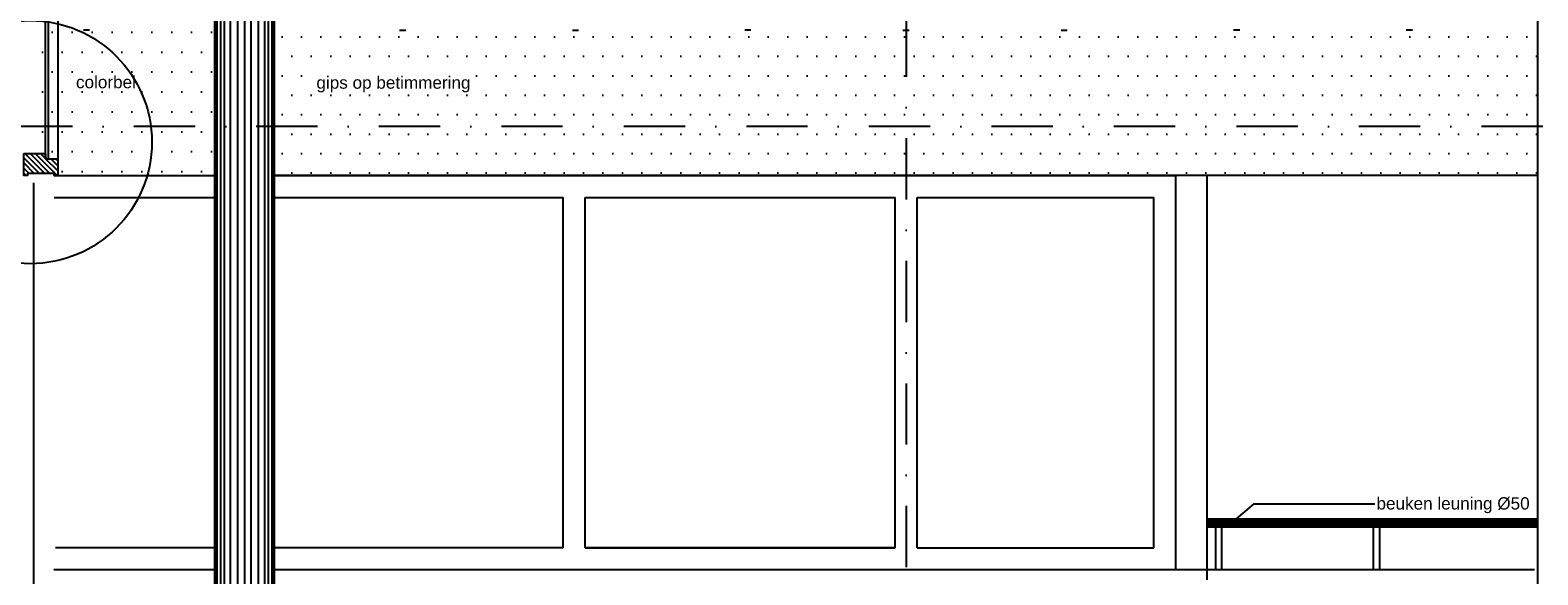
# Model space of a CAD drawing. Extents: x 0 to 317513, y 0 to 193913.
# Tile 21 of 69: x 188044 to 194198, y 96667 to 98889. Entities that reach past the tile are written whole.
import ezdxf

# ---------------------------------------------------------------- set-up
doc = ezdxf.new("R2010")
doc.units = 0
doc.header["$LTSCALE"] = 20
doc.header["$MEASUREMENT"] = 0
doc.linetypes.add('DASHDOT', pattern=[25, 12.5, -6.25, 0, -6.25])
doc.linetypes.add('DD1', pattern=[2.66667, 1.66667, -0.5, 0, -0.5])
for name, color, linetype in [('_DETAILNUMMERS', 4, 'CONTINUOUS'), ('_INTERIEUR', 1, 'CONTINUOUS'), ('A--01A1_ACEER', 1, 'CONTINUOUS'), ('A--A31--_F--3-', 9, 'CONTINUOUS'), ('A--A42--_F--3-', 9, 'CONTINUOUS'), ('A--L22D1_BINNENWAND', 1, 'CONTINUOUS'), ('A--L22D2_BINNENWAND', 2, 'CONTINUOUS'), ('A--L31--_F--3-', 7, 'CONTINUOUS'), ('A--L42--', 7, 'CONTINUOUS'), ('A--L42--_F--3-', 7, 'CONTINUOUS'), ('A--T$1A-_F123_20', 1, 'CONTINUOUS'), ('HOUTENAFDEKKER', 2, 'CONTINUOUS'), ('KOLOMMEN', 3, 'CONTINUOUS'), ('LEUNING', 10, 'CONTINUOUS'), ('OUTENKOLOM', 2, 'CONTINUOUS'), ('PUIACHTERGROND', 9, 'CONTINUOUS'), ('RONDINGBALKON', 8, 'CONTINUOUS'), ('STRAMIEN', 8, 'DD1')]:
    doc.layers.add(name, color=color, linetype=linetype)
doc.styles.add('EB2', font='ARIAL.TTF')

# ---------------------------------------------------------------- blocks, each defined once
blk = doc.blocks.new('*U456')
at = {"layer": 'A--A42--_F--3-', "linetype": 'Continuous'}
h = blk.add_hatch(dxfattribs=at)
h.set_pattern_fill('ALFALINE', color=256, scale=40, angle=45, style=0)
h.set_pattern_definition([(90, (-188112.35, -98364.898), (-40, 7e-15), [])])
h.paths.add_polyline_path([(0, 0), (-6.25, 0), (-6.25, 932), (0, 932), (6.25, 932), (6.25, 0)])
at = {"layer": 'A--L42--_F--3-', "color": 3, "linetype": 'Continuous'}
for points in [[(0, 0), (-6.25, 0), (-6.25, 932), (0, 932)], [(0, 0), (-6.25, 0), (-6.25, 932), (0, 932)], [(0, 0), (-6.25, 0), (-6.25, 932), (0, 932)], [(0, 0), (6.25, 0), (6.25, 932), (0, 932)]]:
    blk.add_lwpolyline(points, dxfattribs=at)

msp = doc.modelspace()

# ---------------------------------------------------------------- hatches: boundary and pattern name
at = {"layer": 'A--01A1_ACEER'}
h = msp.add_hatch(dxfattribs=at)
h.set_pattern_fill('DOTS', color=256, scale=1300, style=0)
h.paths.add_polyline_path([(188796.85, 99706.1), (188782.76, 99706.1), (188782.76, 99706.1), (188286.6, 99706.1), (188286.6, 99295.9), (188796.85, 99295.9)])
h.paths.add_polyline_path([(188261.6, 99706.1), (188223.76, 99706.1), (188223.76, 99706.1), (188077.17, 99706.1), (188077.17, 99295.9), (188261.6, 99295.9)])
h.paths.add_polyline_path([(188261.6, 99295.9), (188077.17, 99295.9), (188077.17, 98307.9), (188796.85, 98307.9), (188796.85, 99295.9), (188286.6, 99295.9), (188286.6, 98889.27), (188261.6, 98889.27)])
h.paths.add_polyline_path([(188796.85, 98307.9), (188077.17, 98307.9), (188077.17, 98295.9), (188796.85, 98295.9)])
h = msp.add_hatch(dxfattribs=at)
h.set_pattern_fill('DOTS', color=256, scale=50, style=0)
h.set_pattern_definition([(7e-15, (275114.79, 75525.85), (39.6875, 79.375), [0, -79.375])])
h.paths.add_polyline_path([(194196.85, 99295.9), (193724.1, 99295.9), (193724.1, 98889.27), (193624.1, 98889.27), (193624.1, 99295.9), (193024.1, 99295.9), (193024.1, 98889.27), (192924.1, 98889.27), (192924.1, 99295.9), (192324.1, 99295.9), (192324.1, 98889.27), (192224.1, 98889.27), (192224.1, 99295.9), (191669.1, 99295.9), (191669.1, 98889.27), (191569.1, 98889.27), (191569.1, 99295.9), (191014.1, 99295.9), (191014.1, 98889.27), (190914.1, 98889.27), (190914.1, 99295.9), (190314.1, 99295.9), (190314.1, 98889.27), (190214.1, 98889.27), (190214.1, 99295.9), (189576.6, 99295.9), (189576.6, 98889.27), (189551.6, 98889.27), (189551.6, 99295.9), (189041.35, 99295.9), (189041.35, 98249.64), (194196.85, 98249.64)])
h.paths.add_polyline_path([(194196.85, 99736.1), (193724.1, 99736.1), (193724.1, 99295.9), (194196.85, 99295.9)])
h.paths.add_polyline_path([(193624.1, 99736.1), (193024.1, 99736.1), (193024.1, 99295.9), (193624.1, 99295.9)])
h.paths.add_polyline_path([(192924.1, 99736.1), (192324.1, 99736.1), (192324.1, 99295.9), (192924.1, 99295.9)])
h.paths.add_polyline_path([(192224.1, 99736.1), (191623.78, 99736.1), (191669.1, 99295.9), (192224.1, 99295.9)])
h.paths.add_polyline_path([(191617.36, 99736.1), (191014.1, 99736.1), (191014.1, 99295.9), (191569.1, 99295.9)])
h.paths.add_polyline_path([(190914.1, 99736.1), (190314.1, 99736.1), (190314.1, 99295.9), (190914.1, 99295.9)])
h.paths.add_polyline_path([(190214.1, 99736.1), (189614.43, 99736.1), (189576.6, 99295.9), (190214.1, 99295.9)])
h.paths.add_polyline_path([(189543.75, 99736.1), (189041.35, 99736.1), (189041.35, 99295.9), (189551.6, 99295.9)])
at = {"layer": 'A--A31--_F--3-'}
h = msp.add_hatch(dxfattribs=at)
h.set_pattern_fill('ALFALINE', color=256, scale=15, style=0, pattern_type=2)
h.set_pattern_definition([(315, (188018.099, 99471.898), (-10.6066, -10.6066), [])])
h.paths.add_polyline_path([(188154.98, 98364.9), (188157.1, 98362.78), (188157.1, 98304.9), (188157.1, 98295.9), (188142.1, 98295.9), (188142.1, 98304.9), (188033.1, 98304.9), (188033.1, 98295.9), (188018.1, 98295.9), (188018.1, 98368.9), (188018.1, 98384.9), (188019.1, 98385.9), (188105.1, 98385.9), (188106.1, 98384.9), (188106.1, 98376.9), (188106.1, 98365.6), (188106.8, 98364.9)])

# ---------------------------------------------------------------- linework, layer by layer
at = {"layer": '_DETAILNUMMERS'}
msp.add_circle((188044.65, 98432.4), 496.01, dxfattribs=at)
at = {"layer": '_INTERIEUR'}
msp.add_line((191664.1, 96776.9, -1), (192630.77, 96776.9), dxfattribs=at)
msp.add_lwpolyline([(193724.1, 99736.1), (194196.85, 99736.1), (194196.85, 98295.9), (189041.35, 98295.9), (189041.35, 99736.1), (189505.91, 99736.1)], dxfattribs=at)
at = {"layer": 'A--01A1_ACEER'}
msp.add_line((188157.1, 101726.9), (188157.1, 98339.7), dxfattribs=at)
msp.add_lwpolyline([(192967.9, 96895.9), (193040.22, 96956.81), (193532.91, 96956.81)], dxfattribs=at)
at = {"layer": 'A--L22D1_BINNENWAND'}
for p, q in [((188286.16, 98889.27, -1), (188261.16, 98889.27, -1)), ((189552.04, 98889.27, -1), (189577.04, 98889.27, -1)), ((190257.04, 98889.27), (190282.04, 98889.27)), ((190986.16, 98889.27, -1), (190961.16, 98889.27, -1)), ((191606.6, 98889.27), (191631.6, 98889.27)), ((192252.04, 98889.27, -1), (192277.04, 98889.27, -1)), ((192981.16, 98889.27), (192956.16, 98889.27)), ((193686.16, 98889.27, -1), (193661.16, 98889.27, -1))]:
    msp.add_line(p, q, dxfattribs=at)
at = {"layer": 'A--L22D2_BINNENWAND'}
for p, q in [((188142.28, 98295.9), (188796.85, 98295.9)), ((188796.85, 98295.9), (188796.85, 98205.9)), ((189036.35, 98295.9), (192720.77, 98295.9)), ((188057.68, 98265.87), (188057.68, 94151.86)), ((188142.28, 98205.9), (188796.85, 98205.9)), ((189041.35, 98205.9, 0.48), (189041.35, 98205.9, 0.48)), ((189041.35, 98205.9, 0.48), (190219.1, 98205.9, 0.48)), ((190219.1, 96776.9), (190219.1, 98205.9, 0.48)), ((190309.1, 98205.9, 0.48), (191574.1, 98205.9, -0.52)), ((190309.1, 96776.9), (190309.1, 98205.9, 0.48)), ((191574.1, 96776.9, -1), (191574.1, 98205.9, -0.52)), ((191664.1, 96776.9, -1), (191664.1, 98205.9, -0.52)), ((191664.1, 98205.9, 0.48), (192630.77, 98205.9, 0.48)), ((192630.77, 96776.9), (192630.77, 98205.9, 0.48)), ((188796.85, 96776.9), (188147.82, 96776.9)), ((190219.1, 96776.9), (189041.35, 96776.9)), ((191574.1, 96776.9), (190309.1, 96776.9)), ((190309.1, 96776.9), (191574.1, 96776.9)), ((191664.1, 96776.9), (192630.77, 96776.9))]:
    msp.add_line(p, q, dxfattribs=at)
at = {"layer": 'A--L31--_F--3-', "color": 2, "linetype": 'Continuous'}
msp.add_lwpolyline([(188154.98, 98364.9), (188157.1, 98362.78), (188157.1, 98304.9), (188157.1, 98295.9), (188142.1, 98295.9), (188142.1, 98295.9), (188142.1, 98304.9), (188033.1, 98304.9), (188033.1, 98295.9), (188018.1, 98295.9), (188018.1, 98368.9), (188018.1, 98384.9), (188019.1, 98385.9), (188105.1, 98385.9), (188106.1, 98384.9), (188106.1, 98376.9), (188106.1, 98365.6), (188106.8, 98364.9)], close=True, dxfattribs=at)
at = {"layer": 'HOUTENAFDEKKER'}
for p, q in [((188796.85, 96686.9), (188140.22, 96686.9)), ((194184.15, 96686.9), (189041.35, 96686.9))]:
    msp.add_line(p, q, dxfattribs=at)
at = {"layer": 'KOLOMMEN'}
for points in [[(188796.85, 92445.9), (189041.35, 92445.9), (189041.35, 102363.84), (188796.85, 102363.84)], [(194196.85, 92445.9), (194441.35, 92445.9), (194441.35, 102363.84), (194196.85, 102363.84)]]:
    msp.add_lwpolyline(points, close=True, dxfattribs=at)
at = {"layer": 'LEUNING'}
for p, q in [((192847.9, 96895.9), (194196.85, 96895.9)), ((194196.85, 96860.9), (192847.9, 96860.9)), ((192882.97, 96686.9), (192882.97, 96860.9)), ((192907.97, 96686.9), (192907.97, 96860.9)), ((193527.41, 96686.9), (193527.41, 96860.9)), ((193552.41, 96686.9), (193552.41, 96860.9))]:
    msp.add_line(p, q, dxfattribs=at)
at = {"layer": 'OUTENKOLOM'}
for p, q in [((192720.77, 96686.9), (192720.77, 98295.9)), ((192847.9, 96646.9), (192847.9, 98295.9))]:
    msp.add_line(p, q, dxfattribs=at)
at = {"layer": 'PUIACHTERGROND'}
for p, q in [((188801.85, 92445.9), (188801.85, 102363.84)), ((188806.85, 92445.9), (188806.85, 102363.84)), ((188821.85, 92445.9), (188821.85, 102363.84)), ((188836.85, 92445.9), (188836.85, 102363.84)), ((188861.85, 92445.9), (188861.85, 102363.84)), ((188891.85, 92445.9), (188891.85, 102363.84)), ((188919.1, 102363.84), (188919.1, 92445.9)), ((188919.1, 102363.84), (188919.1, 92445.9)), ((188946.35, 92445.9), (188946.35, 102363.84)), ((188976.35, 92445.9), (188976.35, 102363.84)), ((189001.35, 92445.9), (189001.35, 102363.84)), ((189016.35, 92445.9), (189016.35, 102363.84)), ((189031.35, 92445.9), (189031.35, 102363.84)), ((189036.35, 92445.9), (189036.35, 102363.84)), ((192847.9, 96893.9), (194196.85, 96893.9)), ((192847.9, 96891.9), (194196.85, 96891.9)), ((192847.9, 96887.9), (194196.85, 96887.9)), ((192847.9, 96883.9), (194196.85, 96883.9)), ((192847.9, 96875.9), (194196.85, 96875.9)), ((192847.9, 96867.9), (194196.85, 96867.9))]:
    msp.add_line(p, q, dxfattribs=at)
at = {"layer": 'RONDINGBALKON'}
for p, q in [((192857.9, 96895.9), (192857.9, 96860.9)), ((192867.9, 96895.9), (192867.9, 96860.9)), ((192887.9, 96895.9), (192887.9, 96860.9)), ((192907.9, 96895.9), (192907.9, 96860.9)), ((192937.9, 96895.9), (192937.9, 96860.9)), ((192967.9, 96895.9), (192967.9, 96860.9)), ((193007.9, 96895.9), (193007.9, 96860.9)), ((193047.9, 96895.9), (193047.9, 96860.9)), ((193097.9, 96895.9), (193097.9, 96860.9)), ((193147.9, 96895.9), (193147.9, 96860.9)), ((193207.9, 96895.9), (193207.9, 96860.9)), ((193267.9, 96895.9), (193267.9, 96860.9)), ((193337.9, 96895.9), (193337.9, 96860.9)), ((193407.9, 96895.9), (193407.9, 96860.9)), ((193487.9, 96895.9), (193487.9, 96860.9)), ((193567.9, 96895.9), (193567.9, 96860.9)), ((193657.9, 96895.9), (193657.9, 96860.9)), ((193747.9, 96895.9), (193747.9, 96860.9)), ((193847.9, 96895.9), (193847.9, 96860.9)), ((193935.2, 96895.9), (193935.2, 96860.9)), ((194045.2, 96895.9), (194045.2, 96860.9))]:
    msp.add_line(p, q, dxfattribs=at)
at = {"layer": 'STRAMIEN', "linetype": 'DASHDOT'}
for p, q in [((188919.1, 109950.72), (188919.1, 90560.27)), ((191619.1, 109950.72), (191619.1, 90560.27)), ((232225.64, 98495.9), (154278.59, 98495.9))]:
    msp.add_line(p, q, dxfattribs=at)

# ---------------------------------------------------------------- block references
at = {"layer": 'A--L42--'}
msp.add_blockref('*U456', (188112.35, 98364.9), dxfattribs=at)

# ---------------------------------------------------------------- texts
at = {"layer": 'A--T$1A-_F123_20', "style": 'EB2'}
for s, p in [('colorbel', (188231, 98652.3)), ('gips op betimmering', (189212.41, 98650.41)), ('beuken leuning %%C50', (193539.34, 96933.44))]:
    msp.add_text(s, height=50, dxfattribs=at).set_placement(p)

doc.saveas('drawing.dxf')
